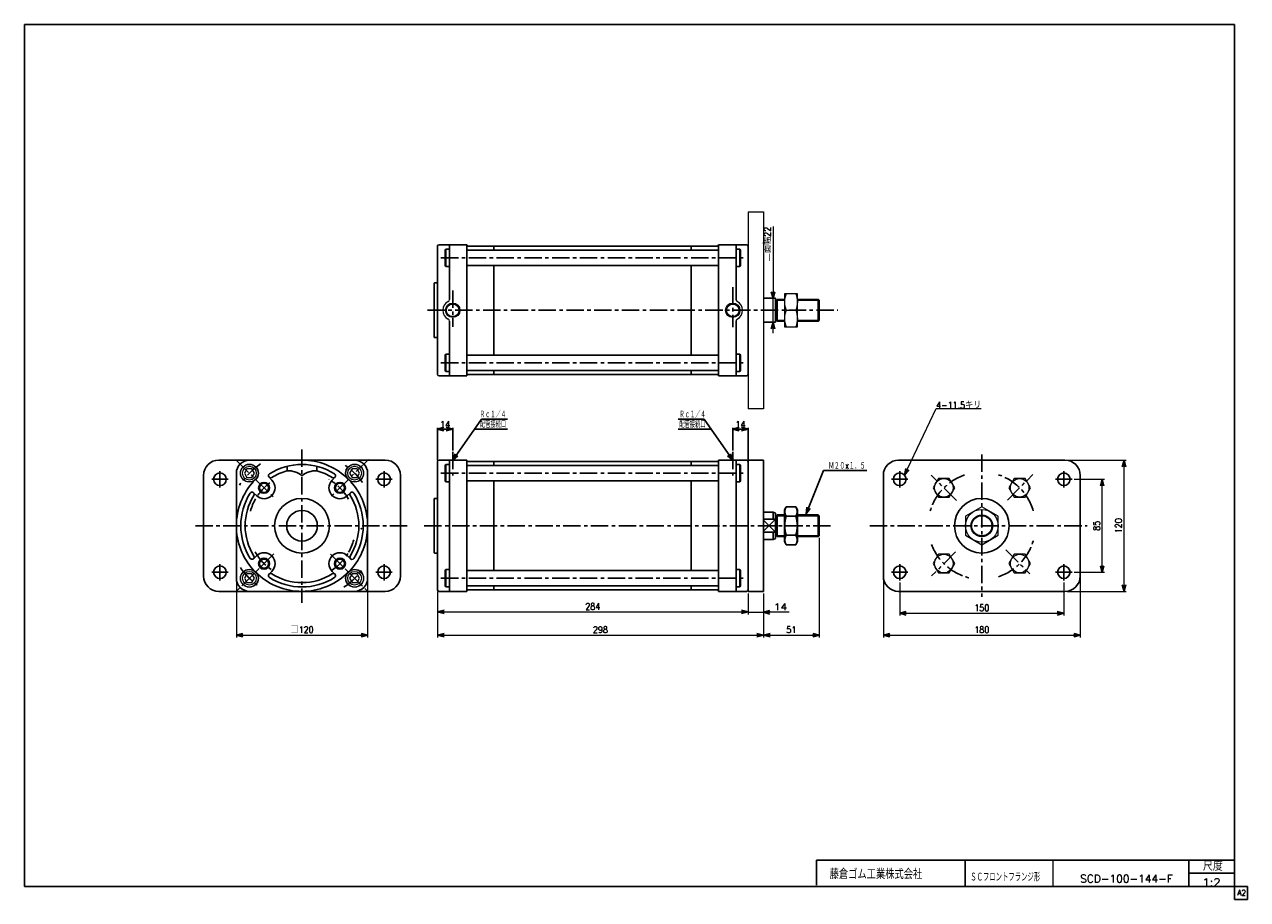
# Model space of a CAD drawing. Header units: millimetres. Extents: x -544 to 574, y -400 to 400.
import ezdxf
from ezdxf.enums import TextEntityAlignment as Align

# ---------------------------------------------------------------- set-up
doc = ezdxf.new("R2010")
doc.units = ezdxf.units.MM
doc.header["$LTSCALE"] = 0.5
doc.header["$PDSIZE"] = 1
doc.linetypes.add('CENTER', pattern=[50.8, 31.75, -6.35, 6.35, -6.35])
for name, color, linetype in [('Layer0016', 7, 'Continuous'), ('Layer0032', 7, 'Continuous'), ('ZUWAKU', 7, 'Continuous')]:
    doc.layers.add(name, color=color, linetype=linetype)
doc.styles.add('FdaStyle0', font='txt.shx', dxfattribs={"width": 0.892857, "bigfont": 'bigfont'})
doc.dimstyles.new('DaDimRotatedStyle', dxfattribs={"dimtxt": 6, "dimasz": 6.000004, "dimexe": 2, "dimexo": 2, "dimgap": 2, "dimtad": 3, "dimdsep": 46, "dimtxsty": 'FdaStyle0', "dimblk1": 'OPEN30', "dimblk2": 'OPEN30', "dimsah": 1, "dimcen": 0.09, "dimclrd": 4, "dimclre": 4, "dimclrt": 4, "dimadec": 0, "dimazin": 2, "dimtfac": 1, "dimtdec": 4, "dimtmove": 0, "dimatfit": 0, "dimfxl": 1, "dimarcsym": 0})

# ---------------------------------------------------------------- blocks, each defined once
blk = doc.blocks.new('_OPEN30')
at = {"color": 0, "linetype": 'ByBlock', "lineweight": -2}
for p, q in [((-1, 0.267949), (0, 0)), ((0, 0), (-1, -0.267949)), ((0, 0), (-1, 0))]:
    blk.add_line(p, q, dxfattribs=at)
blk = doc.blocks.new('DC_GROUP_Φ100_1')
at = {"color": 4, "linetype": 'Continuous', "lineweight": 25}
for p, q in [((152.4, -40.9), (150.7, -43.8)), ((150.7, -43.8), (150.7, -72.8)), ((161.1, -40.9), (152.4, -40.9)), ((161.1, -40.9), (162.7, -43.8)), ((162.7, -43.8), (162.7, -72.8)), ((161.1, -49.6), (152.4, -49.6)), ((161.1, -66.9), (152.4, -66.9)), ((152.4, -75.6), (150.7, -72.8)), ((161.1, -75.6), (152.4, -75.6)), ((161.1, -75.6), (162.7, -72.8))]:
    blk.add_line(p, q, dxfattribs=at)
for centre, radius, start, end in [((158.7, -45.3), 7.67, 145.6111, 214.3889), ((154.8, -45.3), 7.67, 325.6111, 34.3889), ((179.7, -58.3), 28.7, 162.4111, 197.5889), ((133.8, -58.3), 28.7, 342.4111, 17.5889), ((158.7, -71.3), 7.67, 145.6111, 214.3889), ((154.8, -71.3), 7.67, 325.6111, 34.3889)]:
    blk.add_arc(centre, radius, start, end, dxfattribs=at)
blk = doc.blocks.new('DC_GROUP_Φ100_2')
at = {"color": 4, "linetype": 'Continuous', "lineweight": 13}
for p, q in [((162.7, 153.7), (150.7, 153.7)), ((150.7, 153.7), (150.7, 123.7)), ((162.7, 123.7), (162.7, 153.7)), ((152.4, 138.7), (161.1, 138.7)), ((150.7, 123.7), (162.7, 123.7))]:
    blk.add_line(p, q, dxfattribs=at)
for centre, start, end in [((168.8, 146.2), 155.495, 204.505), ((144.7, 146.2), 335.495, 24.505), ((168.8, 131.2), 155.495, 204.505), ((144.7, 131.2), 335.495, 24.505)]:
    blk.add_arc(centre, 18.1, start, end, dxfattribs=at)
blk = doc.blocks.new('DA_IMAGEDIMGROUP_1')
at = {"color": 4, "linetype": 'Continuous', "lineweight": 13}
for p, q in [((140.3, 215.4), (140.3, 149.7)), ((140.3, 127.7), (140.3, 149.7)), ((140.3, 117.7), (140.3, 127.7))]:
    blk.add_line(p, q, dxfattribs=at)
at = {"color": 4, "xscale": 6.000005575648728, "yscale": 5.999978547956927}
for p, rotation in [((140.3, 149.7), 270), ((140.3, 127.7), 90)]:
    blk.add_blockref('_OPEN30', p, dxfattribs=dict(at, rotation=rotation))
at = {"color": 4, "insert": (138.3, 183.4), "char_height": 6, "width": 45, "attachment_point": 7, "rotation": 90, "style": 'FdaStyle0'}
blk.add_mtext('\\T1.00;二面幅22', dxfattribs=at)
blk = doc.blocks.new('DC_GROUP_Φ100_3')
at = {"color": 4, "linetype": 'Continuous', "lineweight": 13}
for p, q in [((291.5, -15.1), (286.6, -23.6)), ((301.4, -15.1), (291.5, -15.1)), ((306.3, -23.6), (301.4, -15.1)), ((286.6, -23.6), (291.5, -32.1)), ((291.5, -32.1), (301.4, -32.1)), ((301.4, -32.1), (306.3, -23.6))]:
    blk.add_line(p, q, dxfattribs=at)
blk.add_circle((296.4, -23.6), 8.5, dxfattribs=at)
blk = doc.blocks.new('DC_GROUP_Φ100_4')
at = {"color": 4, "linetype": 'Continuous', "lineweight": 13}
for p, q in [((360.8, -15.1), (355.9, -23.6)), ((370.6, -15.1), (360.8, -15.1)), ((375.6, -23.6), (370.6, -15.1)), ((355.9, -23.6), (360.8, -32.1)), ((360.8, -32.1), (370.6, -32.1)), ((370.6, -32.1), (375.6, -23.6))]:
    blk.add_line(p, q, dxfattribs=at)
blk.add_circle((365.7, -23.6), 8.5, dxfattribs=at)
blk = doc.blocks.new('DC_GROUP_Φ100_5')
at = {"color": 4, "linetype": 'Continuous', "lineweight": 13}
for p, q in [((291.5, -84.4), (286.6, -92.9)), ((301.4, -84.4), (291.5, -84.4)), ((306.3, -92.9), (301.4, -84.4)), ((286.6, -92.9), (291.5, -101.4)), ((301.4, -101.4), (306.3, -92.9)), ((291.5, -101.4), (301.4, -101.4))]:
    blk.add_line(p, q, dxfattribs=at)
blk.add_circle((296.4, -92.9), 8.5, dxfattribs=at)
blk = doc.blocks.new('DC_GROUP_Φ100_6')
at = {"color": 4, "linetype": 'Continuous', "lineweight": 13}
for p, q in [((360.8, -84.4), (355.9, -92.9)), ((370.6, -84.4), (360.8, -84.4)), ((375.6, -92.9), (370.6, -84.4)), ((355.9, -92.9), (360.8, -101.4)), ((370.6, -101.4), (375.6, -92.9)), ((360.8, -101.4), (370.6, -101.4))]:
    blk.add_line(p, q, dxfattribs=at)
blk.add_circle((365.7, -92.9), 8.5, dxfattribs=at)
blk = doc.blocks.new('*D9')
at = {"color": 4, "linetype": 'Continuous', "lineweight": 13}
for p, q in [((256.1, -110.3), (256.1, -140.3)), ((406.1, -110.3), (406.1, -140.3)), ((256.1, -138.3), (406.1, -138.3))]:
    blk.add_line(p, q, dxfattribs=at)
at = {"color": 4, "xscale": 6.000005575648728, "yscale": 5.999978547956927}
for p, rotation in [((256.1, -138.3), 180), ((406.1, -138.3), 360)]:
    blk.add_blockref('_OPEN30', p, dxfattribs=dict(at, rotation=rotation))
at = {"color": 4, "insert": (331.1, -136.3), "char_height": 6, "width": 30, "attachment_point": 8, "style": 'FdaStyle0'}
blk.add_mtext('\\T1.00;150', dxfattribs=at)
blk = doc.blocks.new('*D10')
at = {"color": 4, "linetype": 'Continuous', "lineweight": 13}
for p, q in [((241.1, -60.3), (241.1, -160.3)), ((421.1, -60.3), (421.1, -160.3)), ((241.1, -158.3), (421.1, -158.3))]:
    blk.add_line(p, q, dxfattribs=at)
at = {"color": 4, "xscale": 6.000005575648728, "yscale": 5.999978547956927}
for p, rotation in [((241.1, -158.3), 180), ((421.1, -158.3), 360)]:
    blk.add_blockref('_OPEN30', p, dxfattribs=dict(at, rotation=rotation))
at = {"color": 4, "insert": (331.1, -156.3), "char_height": 6, "width": 30, "attachment_point": 8, "style": 'FdaStyle0'}
blk.add_mtext('\\T1.00;180', dxfattribs=at)
blk = doc.blocks.new('*D11')
at = {"color": 4, "linetype": 'Continuous', "lineweight": 13}
for p, q in [((415.6, -15.8), (443.1, -15.8)), ((441.1, -100.8), (441.1, -15.8)), ((415.6, -100.8), (443.1, -100.8))]:
    blk.add_line(p, q, dxfattribs=at)
at = {"color": 4, "xscale": 6.000005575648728, "yscale": 5.999978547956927}
for p, rotation in [((441.1, -15.8), 90), ((441.1, -100.8), 270)]:
    blk.add_blockref('_OPEN30', p, dxfattribs=dict(at, rotation=rotation))
at = {"color": 4, "insert": (439.1, -58.3), "char_height": 6, "width": 22.5, "attachment_point": 8, "rotation": 90, "style": 'FdaStyle0'}
blk.add_mtext('\\T1.00;85', dxfattribs=at)
blk = doc.blocks.new('*D12')
at = {"color": 4, "linetype": 'Continuous', "lineweight": 13}
for p, q in [((409.1, 1.7), (463.1, 1.7)), ((461.1, -118.3), (461.1, 1.7)), ((409.1, -118.3), (463.1, -118.3))]:
    blk.add_line(p, q, dxfattribs=at)
at = {"color": 4, "xscale": 6.000005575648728, "yscale": 5.999978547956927}
for p, rotation in [((461.1, 1.7), 90), ((461.1, -118.3), 270)]:
    blk.add_blockref('_OPEN30', p, dxfattribs=dict(at, rotation=rotation))
at = {"color": 4, "insert": (459.1, -58.3), "char_height": 6, "width": 30, "attachment_point": 8, "rotation": 90, "style": 'FdaStyle0'}
blk.add_mtext('\\T1.00;120', dxfattribs=at)
blk = doc.blocks.new('*D17')
at = {"color": 4, "linetype": 'Continuous', "lineweight": 13}
for p, q in [((-350.3, -108.3), (-350.3, -160.3)), ((-230.3, -108.3), (-230.3, -160.3)), ((-350.3, -158.3), (-230.3, -158.3))]:
    blk.add_line(p, q, dxfattribs=at)
at = {"color": 4, "xscale": 6.000005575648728, "yscale": 5.999978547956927}
for p, rotation in [((-350.3, -158.3), 180), ((-230.3, -158.3), 360)]:
    blk.add_blockref('_OPEN30', p, dxfattribs=dict(at, rotation=rotation))
at = {"color": 4, "insert": (-290.3, -156.3), "char_height": 6, "width": 37.5, "attachment_point": 8, "style": 'FdaStyle0'}
blk.add_mtext('\\T1.00;□120', dxfattribs=at)
blk = doc.blocks.new('*D18')
at = {"color": 4, "linetype": 'Continuous', "lineweight": 13}
for p, q in [((-166.5, -118.8), (-166.5, -160.3)), ((131.5, -120.3), (131.5, -160.3)), ((-166.5, -158.3), (131.5, -158.3))]:
    blk.add_line(p, q, dxfattribs=at)
at = {"color": 4, "xscale": 6.000005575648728, "yscale": 5.999978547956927}
for p, rotation in [((-166.5, -158.3), 180), ((131.5, -158.3), 360)]:
    blk.add_blockref('_OPEN30', p, dxfattribs=dict(at, rotation=rotation))
at = {"color": 4, "insert": (-17.5, -156.3), "char_height": 6, "width": 30, "attachment_point": 8, "style": 'FdaStyle0'}
blk.add_mtext('\\T1.00;298', dxfattribs=at)
blk = doc.blocks.new('*D19')
at = {"color": 4, "linetype": 'Continuous', "lineweight": 13}
for p, q in [((182.5, -69.4), (182.5, -160.3)), ((131.5, -120.3), (131.5, -160.3)), ((131.5, -158.3), (182.5, -158.3))]:
    blk.add_line(p, q, dxfattribs=at)
at = {"color": 4, "xscale": 6.000005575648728, "yscale": 5.999978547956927}
for p, rotation in [((131.5, -158.3), 180), ((182.5, -158.3), 360)]:
    blk.add_blockref('_OPEN30', p, dxfattribs=dict(at, rotation=rotation))
at = {"color": 4, "insert": (157, -156.3), "char_height": 6, "width": 22.5, "attachment_point": 8, "style": 'FdaStyle0'}
blk.add_mtext('\\T1.00;51', dxfattribs=at)
blk = doc.blocks.new('*D20')
at = {"color": 4, "linetype": 'Continuous', "lineweight": 13}
for p, q in [((-166.5, -118.8), (-166.5, -139)), ((117.5, -120.3), (117.5, -139)), ((-166.5, -137), (117.5, -137))]:
    blk.add_line(p, q, dxfattribs=at)
at = {"color": 4, "xscale": 6.000005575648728, "yscale": 5.999978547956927}
for p, rotation in [((-166.5, -137), 180), ((117.5, -137), 360)]:
    blk.add_blockref('_OPEN30', p, dxfattribs=dict(at, rotation=rotation))
at = {"color": 4, "insert": (-24.5, -135), "char_height": 6, "width": 30, "attachment_point": 8, "style": 'FdaStyle0'}
blk.add_mtext('\\T1.00;284', dxfattribs=at)
blk = doc.blocks.new('DC_GROUP_Φ100_12')
at = {"color": 4, "linetype": 'Continuous', "lineweight": 13}
for p, q in [((260.4, -12), (289.4, 49)), ((289.4, 49), (330.6, 49))]:
    blk.add_line(p, q, dxfattribs=at)
at = {"color": 4, "xscale": 6.000005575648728, "yscale": 5.999978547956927, "rotation": 244.5180265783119}
blk.add_blockref('_OPEN30', (260.4, -12), dxfattribs=at)
at = {"color": 4, "style": 'FdaStyle0', "width": 0.780303}
blk.add_text('4-11.5キリ', height=6, dxfattribs=at).set_placement((289.4, 49), (330.6, 49), align=Align.FIT)
blk = doc.blocks.new('DC_GROUP_Φ100_7')
at = {"layer": 'Layer0032', "color": 4, "linetype": 'Continuous', "lineweight": 13}
for p, q in [((331.1, -40.9), (316.1, -49.6)), ((346.1, -49.6), (331.1, -40.9)), ((316.1, -49.6), (316.1, -66.9)), ((346.1, -66.9), (346.1, -49.6)), ((316.1, -66.9), (331.1, -75.6)), ((331.1, -75.6), (346.1, -66.9))]:
    blk.add_line(p, q, dxfattribs=at)
for radius in [15, 10, 9.19]:
    blk.add_circle((331.1, -58.3), radius, dxfattribs=at)
blk = doc.blocks.new('DC_GROUP_Φ100_8')
at = {"layer": 'Layer0016', "color": 4, "linetype": 'Continuous', "lineweight": 13}
for p, q in [((-340.7, -102.3), (-343, -106.3)), ((-343, -106.3), (-340.7, -110.3)), ((-336.1, -102.3), (-340.7, -102.3)), ((-340.7, -110.3), (-336.1, -110.3)), ((-333.8, -106.3), (-336.1, -102.3)), ((-336.1, -110.3), (-333.8, -106.3))]:
    blk.add_line(p, q, dxfattribs=at)
for radius in [8.25, 8, 6.27]:
    blk.add_circle((-338.4, -106.3), radius, dxfattribs=at)
blk = doc.blocks.new('DC_GROUP_Φ100_9')
at = {"layer": 'Layer0016', "color": 4, "linetype": 'Continuous', "lineweight": 13}
for p, q in [((-244.5, -102.3), (-246.8, -106.3)), ((-246.8, -106.3), (-244.5, -110.3)), ((-239.9, -102.3), (-244.5, -102.3)), ((-244.5, -110.3), (-239.9, -110.3)), ((-237.6, -106.3), (-239.9, -102.3)), ((-239.9, -110.3), (-237.6, -106.3))]:
    blk.add_line(p, q, dxfattribs=at)
for radius in [8.25, 8, 6.27]:
    blk.add_circle((-242.2, -106.3), radius, dxfattribs=at)
blk = doc.blocks.new('DC_GROUP_Φ100_10')
at = {"layer": 'Layer0016', "color": 4, "linetype": 'Continuous', "lineweight": 13}
for p, q in [((-244.5, -6.2), (-246.8, -10.2)), ((-246.8, -10.2), (-244.5, -14.2)), ((-239.9, -6.2), (-244.5, -6.2)), ((-237.6, -10.2), (-239.9, -6.2)), ((-239.9, -14.2), (-237.6, -10.2)), ((-244.5, -14.2), (-239.9, -14.2))]:
    blk.add_line(p, q, dxfattribs=at)
for radius in [8.25, 8, 6.27]:
    blk.add_circle((-242.2, -10.2), radius, dxfattribs=at)
blk = doc.blocks.new('DC_GROUP_Φ100_11')
at = {"layer": 'Layer0016', "color": 4, "linetype": 'Continuous', "lineweight": 13}
for p, q in [((-340.7, -6.2), (-343, -10.2)), ((-343, -10.2), (-340.7, -14.2)), ((-336.1, -6.2), (-340.7, -6.2)), ((-333.8, -10.2), (-336.1, -6.2)), ((-336.1, -14.2), (-333.8, -10.2)), ((-340.7, -14.2), (-336.1, -14.2))]:
    blk.add_line(p, q, dxfattribs=at)
for radius in [8.25, 8, 6.27]:
    blk.add_circle((-338.4, -10.2), radius, dxfattribs=at)

msp = doc.modelspace()

# ---------------------------------------------------------------- linework, layer by layer
at = {"color": 4, "linetype": 'Continuous', "lineweight": 13}
for p, q in [((117.452, 228.684), (131.452, 228.684)), ((117.452, 228.684), (117.452, 48.684)), ((131.452, 228.684), (131.452, 48.684)), ((150.741, 148.684), (150.741, 128.684)), ((131.452, 48.684), (117.452, 48.684)), ((117.452, -120.26), (117.452, -139.36)), ((131.452, -120.26), (131.452, -139.36)), ((117.452, -137.36), (131.452, -137.36)), ((155.144, -137.36), (131.452, -137.36))]:
    msp.add_line(p, q, dxfattribs=at)
at = {"color": 4, "linetype": 'Continuous', "lineweight": 25}
for p, q in [((-166.548, 197.184), (-166.548, 138.684)), ((-165.048, 198.684), (-139.548, 198.684)), ((-158.948, 194.684), (-159.548, 193.645)), ((-159.548, 179.724), (-159.548, 193.645)), ((-155.548, 194.684), (-158.948, 194.684)), ((-158.948, 178.684), (-158.948, 194.684)), ((-155.548, 198.684), (-155.548, 148.482)), ((-139.548, 198.684), (-139.548, 198.434)), ((-139.548, 198.684), (-139.548, 138.684)), ((-139.548, 193.684), (90.452, 193.684)), ((-138.548, 197.434), (89.452, 197.434)), ((-114.808, 197.434), (-114.808, 193.684)), ((65.452, 193.684), (65.452, 197.434)), ((90.452, 198.684), (90.452, 198.434)), ((115.952, 198.684), (90.452, 198.684)), ((90.452, 198.684), (90.452, 138.684)), ((106.452, 198.684), (106.452, 148.482)), ((106.452, 194.684), (109.852, 194.684)), ((109.852, 194.684), (110.452, 193.645)), ((109.852, 194.684), (109.852, 178.684)), ((110.452, 193.645), (110.452, 179.724)), ((117.452, 197.184), (117.452, 138.684)), ((-158.948, 178.684), (-159.548, 179.724)), ((-139.548, 179.684), (90.452, 179.684)), ((-114.808, 179.684), (-114.808, 138.684)), ((65.452, 138.684), (65.452, 179.684)), ((109.852, 178.684), (110.452, 179.724)), ((-155.548, 178.684), (-158.948, 178.684)), ((106.452, 178.684), (109.852, 178.684)), ((-169.548, 163.184), (-169.548, 138.684)), ((-169.548, 163.184), (-169.548, 138.684)), ((-169.048, 163.684), (-166.548, 163.684)), ((131.452, 149.684), (142.452, 149.684)), ((142.452, 149.684), (142.452, 127.684)), ((150.741, 147.869), (143.297, 147.869)), ((144.142, 128.719), (144.142, 148.684)), ((150.741, 148.684), (144.142, 148.684)), ((181.637, 148.684), (162.741, 148.684)), ((182.452, 147.869), (162.741, 147.869)), ((182.452, 147.869), (181.637, 148.684)), ((181.637, 148.684), (181.637, 128.684)), ((182.452, 147.869), (182.452, 129.499)), ((182.452, 147.869), (182.452, 129.499)), ((-169.548, 114.184), (-169.548, 138.684)), ((-166.548, 80.184), (-166.548, 138.684)), ((-139.548, 78.684), (-139.548, 138.684)), ((-114.808, 97.684), (-114.808, 138.684)), ((65.452, 138.684), (65.452, 97.684)), ((90.452, 78.684), (90.452, 138.684)), ((117.452, 80.184), (117.452, 138.684)), ((-155.548, 78.684), (-155.548, 128.886)), ((106.452, 78.684), (106.452, 128.886)), ((131.452, 127.684), (142.452, 127.684)), ((150.741, 129.499), (143.297, 129.499)), ((150.741, 128.684), (144.142, 128.684)), ((182.452, 129.499), (162.741, 129.499)), ((181.637, 128.684), (162.741, 128.684)), ((182.452, 129.499), (181.637, 128.684)), ((-169.048, 113.684), (-166.548, 113.684)), ((-158.948, 98.684), (-159.548, 97.645)), ((-159.548, 97.645), (-159.548, 83.724)), ((-155.548, 98.684), (-158.948, 98.684)), ((-158.948, 98.684), (-158.948, 82.684)), ((-139.548, 97.684), (90.452, 97.684)), ((106.452, 98.684), (109.852, 98.684)), ((109.852, 98.684), (110.452, 97.645)), ((109.852, 82.684), (109.852, 98.684)), ((110.452, 83.724), (110.452, 97.645)), ((-165.048, 78.684), (-139.548, 78.684)), ((-158.948, 82.684), (-159.548, 83.724)), ((-155.548, 82.684), (-158.948, 82.684)), ((-139.548, 83.684), (90.452, 83.684)), ((-139.548, 78.684), (-139.548, 78.934)), ((-138.548, 79.934), (89.452, 79.934)), ((-114.808, 79.934), (-114.808, 83.684)), ((65.452, 83.684), (65.452, 79.934)), ((90.452, 78.684), (90.452, 78.934)), ((115.952, 78.684), (90.452, 78.684)), ((106.452, 82.684), (109.852, 82.684)), ((109.852, 82.684), (110.452, 83.724)), ((-152.548, 1.74), (-126.295, 39.019)), ((-126.295, 39.019), (-102.548, 39.019)), ((77.2, 39.019), (53.452, 39.019)), ((103.452, 1.74), (77.2, 39.019)), ((-166.548, 1.44), (-166.548, 31.34)), ((-166.548, 30.14), (-152.548, 30.14)), ((-152.548, 10.492), (-152.548, 31.34)), ((-132.548, 30.14), (-102.548, 30.14)), ((83.452, 30.14), (53.452, 30.14)), ((103.452, 10.492), (103.452, 31.34)), ((117.452, 30.14), (103.452, 30.14)), ((117.452, 1.44), (117.452, 31.34)), ((-366.309, 1.74), (-214.309, 1.74)), ((-166.548, 0.24), (-166.548, -58.26)), ((-165.048, 1.74), (-139.548, 1.74)), ((-155.548, 1.74), (-155.548, -58.26)), ((-139.548, 1.74), (-139.548, 1.49)), ((-139.548, 1.74), (-139.548, -58.26)), ((-138.548, 0.49), (89.452, 0.49)), ((-114.808, 0.49), (-114.808, -3.26)), ((65.452, -3.26), (65.452, 0.49)), ((90.452, 1.74), (90.452, 1.49)), ((115.952, 1.74), (90.452, 1.74)), ((90.452, 1.74), (90.452, -58.26)), ((106.452, 1.74), (106.452, -58.26)), ((117.452, 1.74), (131.452, 1.74)), ((117.452, 1.74), (117.452, -118.26)), ((117.452, 0.24), (117.452, -58.26)), ((131.452, -118.26), (131.452, 1.74)), ((255.092, 1.74), (407.092, 1.74)), ((-158.948, -2.26), (-159.548, -3.299)), ((-159.548, -17.221), (-159.548, -3.299)), ((-155.548, -2.26), (-158.948, -2.26)), ((-158.948, -18.26), (-158.948, -2.26)), ((-139.548, -3.26), (90.452, -3.26)), ((106.452, -2.26), (109.852, -2.26)), ((109.852, -2.26), (110.452, -3.299)), ((109.852, -2.26), (109.852, -18.26)), ((110.452, -3.299), (110.452, -17.221)), ((170.426, -47.528), (186.291, -7.901)), ((186.291, -7.901), (225.891, -7.901)), ((-380.309, -104.26), (-380.309, -12.26)), ((-200.309, -12.26), (-200.309, -104.26)), ((-158.948, -18.26), (-159.548, -17.221)), ((-155.548, -18.26), (-158.948, -18.26)), ((-139.548, -17.26), (90.452, -17.26)), ((-114.808, -17.26), (-114.808, -58.26)), ((65.452, -58.26), (65.452, -17.26)), ((106.452, -18.26), (109.852, -18.26)), ((106.452, -18.26), (109.852, -18.26)), ((106.452, -18.26), (109.852, -18.26)), ((109.852, -18.26), (110.452, -17.221)), ((241.092, -104.26), (241.092, -12.26)), ((421.092, -12.26), (421.092, -104.26)), ((-169.048, -33.26), (-166.548, -33.26)), ((-169.548, -33.76), (-169.548, -58.26)), ((-169.548, -33.76), (-169.548, -58.26)), ((131.452, -45.76), (140.452, -45.76)), ((131.452, -52.323), (142.452, -52.323)), ((142.452, -52.323), (131.452, -63.208)), ((131.452, -53.312), (142.452, -64.197)), ((140.452, -45.76), (140.452, -52.323)), ((140.452, -45.76), (142.452, -46.693)), ((142.452, -46.693), (142.452, -69.828)), ((150.741, -49.075), (143.297, -49.075)), ((144.142, -68.225), (144.142, -48.26)), ((150.741, -48.26), (144.142, -48.26)), ((181.637, -48.26), (162.741, -48.26)), ((182.452, -49.075), (162.741, -49.075)), ((182.452, -49.075), (181.637, -48.26)), ((181.637, -48.26), (181.637, -68.26)), ((182.452, -49.075), (182.452, -67.445)), ((182.452, -49.075), (182.452, -67.445)), ((-169.548, -82.76), (-169.548, -58.26)), ((-166.548, -116.76), (-166.548, -58.26)), ((-155.548, -118.26), (-155.548, -58.26)), ((-139.548, -118.26), (-139.548, -58.26)), ((-114.808, -99.26), (-114.808, -58.26)), ((65.452, -58.26), (65.452, -99.26)), ((90.452, -118.26), (90.452, -58.26)), ((106.452, -118.26), (106.452, -58.26)), ((117.452, -116.76), (117.452, -58.26)), ((131.452, -64.197), (142.452, -64.197)), ((140.452, -64.197), (140.452, -70.76)), ((131.452, -70.76), (140.452, -70.76)), ((140.452, -70.76), (142.452, -69.828)), ((150.741, -67.445), (143.297, -67.445)), ((150.741, -68.26), (144.142, -68.26)), ((182.452, -67.445), (162.741, -67.445)), ((181.637, -68.26), (162.741, -68.26)), ((182.452, -67.445), (181.637, -68.26)), ((-169.048, -83.26), (-166.548, -83.26)), ((-158.948, -98.26), (-159.548, -99.299)), ((-159.548, -99.299), (-159.548, -113.221)), ((-155.548, -98.26), (-158.948, -98.26)), ((-158.948, -98.26), (-158.948, -114.26)), ((-139.548, -99.26), (90.452, -99.26)), ((106.452, -98.26), (109.852, -98.26)), ((109.852, -98.26), (110.452, -99.299)), ((109.852, -114.26), (109.852, -98.26)), ((110.452, -113.221), (110.452, -99.299)), ((-214.309, -118.26), (-366.309, -118.26)), ((-165.048, -118.26), (-139.548, -118.26)), ((-158.948, -114.26), (-159.548, -113.221)), ((-155.548, -114.26), (-158.948, -114.26)), ((-139.548, -113.26), (90.452, -113.26)), ((-139.548, -118.26), (-139.548, -118.01)), ((-138.548, -117.01), (89.452, -117.01)), ((-114.808, -117.01), (-114.808, -113.26)), ((65.452, -113.26), (65.452, -117.01)), ((90.452, -118.26), (90.452, -118.01)), ((115.952, -118.26), (90.452, -118.26)), ((106.452, -114.26), (109.852, -114.26)), ((109.852, -114.26), (110.452, -113.221)), ((117.452, -118.26), (131.452, -118.26)), ((407.092, -118.26), (255.092, -118.26))]:
    msp.add_line(p, q, dxfattribs=at)
at = {"color": 4, "linetype": 'CENTER', "lineweight": 25}
for p, q in [((-163.273, 186.684), (115.214, 186.684)), ((-152.548, 156.757), (-152.548, 123.453)), ((103.452, 159.888), (103.452, 123.169)), ((-175.647, 138.684), (199.591, 138.684)), ((-163.273, 90.684), (115.214, 90.684)), ((-152.548, 9.292), (-152.548, -12.359)), ((103.452, 9.292), (103.452, -12.359)), ((331.092, 6.74), (331.092, -123.26)), ((-365.309, -23.26), (-365.309, -8.26)), ((-215.309, -23.26), (-215.309, -8.26)), ((-163.273, -10.26), (115.214, -10.26)), ((256.092, -23.26), (256.092, -8.26)), ((406.092, -23.26), (406.092, -8.26)), ((-357.809, -15.76), (-372.809, -15.76)), ((-207.809, -15.76), (-222.809, -15.76)), ((263.592, -15.76), (248.592, -15.76)), ((413.592, -15.76), (398.592, -15.76)), ((-178.566, -58.26), (195.327, -58.26)), ((228.724, -58.26), (427.552, -58.26)), ((-365.309, -108.26), (-365.309, -93.26)), ((-215.309, -108.26), (-215.309, -93.26)), ((256.092, -108.26), (256.092, -93.26)), ((406.092, -108.26), (406.092, -93.26)), ((-357.809, -100.76), (-372.809, -100.76)), ((-207.809, -100.76), (-222.809, -100.76)), ((-163.273, -106.26), (115.214, -106.26)), ((263.592, -100.76), (248.592, -100.76)), ((413.592, -100.76), (398.592, -100.76))]:
    msp.add_line(p, q, dxfattribs=at)
at = {"color": 4, "linetype": 'CENTER', "lineweight": 13}
for p, q in [((308.007, -35.175), (284.923, -12.091)), ((354.451, -34.901), (377.81, -11.542)), ((307.188, -82.164), (285.244, -104.108)), ((353.093, -80.262), (375.095, -102.263))]:
    msp.add_line(p, q, dxfattribs=at)
at = {"color": 4, "linetype": 'Continuous', "lineweight": 13}
for centre, radius in [((-152.298, 198.684), 0.204), ((-152.548, 138.684), 6.597), ((-152.548, 138.684), 5.697), ((103.452, 138.684), 6.6), ((103.452, 138.684), 5.697), ((-152.298, 1.74), 0.204)]:
    msp.add_circle(centre, radius, dxfattribs=at)
at = {"color": 4, "linetype": 'Continuous', "lineweight": 25}
for centre in [(-365.309, -15.76), (-215.309, -15.76), (256.092, -15.76), (406.092, -15.76), (-365.309, -100.76), (-215.309, -100.76), (256.092, -100.76), (406.092, -100.76)]:
    msp.add_circle(centre, 5.75, dxfattribs=at)
for centre, radius, start, end in [((-165.048, 197.184), 1.5, 90, 180), ((-138.548, 198.434), 1, 180, 270), ((89.452, 198.434), 1, 270, 0), ((115.952, 197.184), 1.5, 0, 90), ((-169.048, 163.184), 0.5, 90, 180), ((-169.048, 163.184), 0.5, 90, 180), ((108.452, 148.482), 2, 180, 242.964308), ((143.297, 148.684), 0.845, 180, 357.628158), ((108.452, 128.886), 2, 117.035692, 180), ((143.297, 128.684), 0.845, 2.371842, 180), ((-169.048, 114.184), 0.5, 180, 270), ((-165.048, 80.184), 1.5, 180, 270), ((-138.548, 78.934), 1, 90, 180), ((89.452, 78.934), 1, 0, 90), ((115.952, 80.184), 1.5, 270, 0), ((-366.309, -12.26), 14, 90, 180), ((-214.309, -12.26), 14, 0, 90), ((-165.048, 0.24), 1.5, 90, 180), ((-138.548, 1.49), 1, 180, 270), ((89.452, 1.49), 1, 270, 0), ((115.952, 0.24), 1.5, 0, 90), ((255.092, -12.26), 14, 90, 180), ((407.092, -12.26), 14, 0, 90), ((-169.048, -33.76), 0.5, 90, 180), ((-169.048, -33.76), 0.5, 90, 180), ((143.297, -48.26), 0.845, 180, 357.628158), ((143.297, -68.26), 0.845, 2.371842, 180), ((-169.048, -82.76), 0.5, 180, 270), ((-366.309, -104.26), 14, 180, 270), ((-214.309, -104.26), 14, 270, 0), ((255.092, -104.26), 14, 180, 270), ((407.092, -104.26), 14, 270, 0), ((-165.048, -116.76), 1.5, 180, 270), ((-138.548, -118.01), 1, 90, 180), ((89.452, -118.01), 1, 0, 90), ((115.952, -116.76), 1.5, 270, 0)]:
    msp.add_arc(centre, radius, start, end, dxfattribs=at)
at = {"color": 4, "linetype": 'Continuous', "lineweight": 13}
for centre, radius, start, end in [((-152.548, 138.684), 9, 117.035692, 242.964308), ((-157.548, 148.482), 2, 297.035692, 0), ((103.452, 138.684), 9, 297.035692, 62.964308), ((-157.548, 128.886), 2, 0, 62.964308)]:
    msp.add_arc(centre, radius, start, end, dxfattribs=at)
at = {"color": 4, "linetype": 'CENTER', "lineweight": 25}
for start, end in [(16.133604, 74.783088), (108.701777, 163.783623), (200.48998, 256.303753), (288.037714, 345.130409)]:
    msp.add_arc((331.092, -58.26), 49, start, end, dxfattribs=at)
at = {"color": 4, "linetype": 'Continuous'}
msp.add_point((-236.028, -60.894), dxfattribs=at)
at = {"layer": 'Layer0016', "color": 4, "linetype": 'CENTER', "lineweight": 25}
for p, q in [((-290.309, 11.477), (-290.309, -128.802)), ((-350.336, 1.767), (-315.846, -32.723)), ((-229.639, 2.41), (-264.306, -32.257)), ((-387.73, -58.26), (-192.868, -58.26)), ((-316.086, -84.037), (-350.309, -118.26)), ((-264.234, -84.335), (-230.309, -118.26))]:
    msp.add_line(p, q, dxfattribs=at)
at = {"layer": 'Layer0016', "color": 4, "linetype": 'Continuous', "lineweight": 25}
for p, q in [((-338.309, 1.74), (-290.309, 1.74)), ((-290.063, 1.74), (-242.309, 1.74)), ((-350.309, -58.015), (-350.309, -10.26)), ((-304.009, -3.962), (-304.009, -8.097)), ((-276.609, -3.962), (-276.609, -8.097)), ((-230.309, -10.26), (-230.309, -58.26)), ((-320.467, -13.96), (-317.886, -16.541)), ((-260.151, -13.96), (-262.732, -16.541)), ((-334.609, -28.102), (-332.028, -30.683)), ((-246.009, -28.102), (-248.59, -30.683)), ((-350.309, -106.26), (-350.309, -58.26)), ((-230.309, -58.506), (-230.309, -106.26)), ((-334.609, -88.418), (-332.028, -85.837)), ((-246.009, -88.418), (-248.59, -85.837)), ((-320.467, -102.56), (-317.886, -99.979)), ((-260.151, -102.56), (-262.732, -99.979)), ((-290.554, -118.26), (-338.309, -118.26)), ((-242.309, -118.26), (-290.309, -118.26))]:
    msp.add_line(p, q, dxfattribs=at)
for centre, radius in [((-324.957, -23.612), 5), ((-324.957, -23.612), 4.2), ((-255.661, -23.612), 5), ((-255.661, -23.612), 4.2), ((-290.309, -58.26), 25), ((-290.309, -58.26), 14), ((-324.957, -92.908), 5), ((-324.957, -92.908), 4.2), ((-255.661, -92.908), 5), ((-255.661, -92.908), 4.2)]:
    msp.add_circle(centre, radius, dxfattribs=at)
for centre, radius, start, end in [((-338.309, -10.26), 12, 90, 180), ((-290.309, -58.26), 60, 47.576654, 89.765627), ((-242.309, -10.26), 12, 0, 90), ((-319.053, -12.546), 2, 122.160412, 302.160412), ((-290.309, -58.26), 56, 90, 122.160412), ((-290.309, -58.26), 52, 105.275557, 122.160412), ((-302.847, -28.064), 20, 51.016046, 93.329528), ((-277.77, -28.064), 20, 86.670472, 128.983954), ((-290.309, -58.26), 56, 57.839588, 90), ((-290.309, -58.26), 52, 57.839588, 74.724443), ((-261.565, -12.546), 2, 237.839588, 57.839588), ((-290.309, -58.26), 60, 137.576654, 179.765627), ((-324.957, -23.612), 10, 225, 45), ((-255.661, -23.612), 10, 135, 315), ((-290.309, -58.26), 60, 0, 42.423346), ((-290.309, -58.26), 56, 147.839588, 180), ((-290.309, -58.26), 52, 147.839588, 180), ((-336.023, -29.516), 2, 327.839588, 147.839588), ((-244.595, -29.516), 2, 32.160412, 212.160412), ((-290.309, -58.26), 52, 0, 32.160412), ((-290.309, -58.26), 56, 0, 32.160412), ((-290.309, -58.26), 49, 149.914377, 164.19633), ((-290.309, -58.26), 60, 180, 222.423346), ((-290.309, -58.26), 56, 180, 212.160412), ((-290.309, -58.26), 52, 180, 212.160412), ((-290.309, -58.26), 52, 327.839588, 360), ((-290.309, -58.26), 60, 317.576654, 359.765627), ((-290.309, -58.26), 56, 327.839588, 360), ((-290.309, -58.26), 49, 330.285437, 344.868677), ((-336.023, -87.004), 2, 212.160412, 32.160412), ((-324.957, -92.908), 10, 315, 135), ((-255.661, -92.908), 10, 45, 225), ((-244.595, -87.004), 2, 147.839588, 327.839588), ((-338.309, -106.26), 12, 180, 270), ((-290.309, -58.26), 60, 227.576654, 269.765627), ((-319.053, -103.974), 2, 57.839588, 237.839588), ((-290.309, -58.26), 56, 237.839588, 270), ((-290.309, -58.26), 52, 237.839588, 270), ((-290.309, -58.26), 52, 270, 302.160412), ((-290.309, -58.26), 60, 270, 312.423346), ((-290.309, -58.26), 56, 270, 302.160412), ((-261.565, -103.974), 2, 302.160412, 122.160412), ((-242.309, -106.26), 12, 270, 360)]:
    msp.add_arc(centre, radius, start, end, dxfattribs=at)
at = {"layer": 'Layer0016', "color": 4, "linetype": 'CENTER', "lineweight": 25}
for radius, start, end in [(68, 123.762253, 147.017956), (68, 35.630923, 56.425835), (49, 126.673086, 148.90521), (49, 29.708026, 60.041852), (49, 209.054326, 236.534621), (49, 303.286596, 328.747672), (68, 214.111929, 233.857322), (68, 304.168926, 324.625684)]:
    msp.add_arc((-290.309, -58.26), radius, start, end, dxfattribs=at)
at = {"layer": 'Layer0032', "color": 4, "linetype": 'Continuous', "lineweight": 25}
msp.add_circle((331.092, -58.26), 25, dxfattribs=at)
at = {"layer": 'ZUWAKU', "color": 5, "linetype": 'Continuous', "lineweight": 25}
for p, q in [((562, 400), (-544, 400)), ((-544, -388), (-544, 400)), ((562, -400), (562, 400)), ((574, -388), (-544, -388)), ((574, -400), (574, -388)), ((574, -400), (562, -400))]:
    msp.add_line(p, q, dxfattribs=at)
at = {"layer": 'ZUWAKU', "color": 4, "linetype": 'Continuous', "lineweight": 25}
for p, q in [((180, -364), (562, -364)), ((180, -386.93), (180, -364)), ((316, -364), (316, -388)), ((520.27, -388), (520.27, -364)), ((520.27, -376), (562, -376))]:
    msp.add_line(p, q, dxfattribs=at)
at = {"layer": 'ZUWAKU', "color": 4, "linetype": 'Continuous', "lineweight": 13}
msp.add_line((396, -364), (396, -388), dxfattribs=at)

# ---------------------------------------------------------------- block references
at = {"linetype": 'Continuous'}
for name in ['DA_IMAGEDIMGROUP_1', 'DC_GROUP_Φ100_2', 'DC_GROUP_Φ100_12', 'DC_GROUP_Φ100_3', 'DC_GROUP_Φ100_4', 'DC_GROUP_Φ100_1', 'DC_GROUP_Φ100_5', 'DC_GROUP_Φ100_6']:
    msp.add_blockref(name, (0, 0), dxfattribs=at)
at = {"color": 4, "xscale": 6.000005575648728, "yscale": 5.999978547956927}
for p, rotation in [((-166.548, 30.14), 180), ((-152.548, 30.14), 360), ((103.452, 30.14), 180), ((117.452, 30.14), 360), ((-152.548, 1.74), 234.8462298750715), ((103.452, 1.74), 305.1537701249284), ((170.426, -47.528), 248.1810151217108), ((131.452, -137.36), 180)]:
    msp.add_blockref('_OPEN30', p, dxfattribs=dict(at, rotation=rotation))
at = {"layer": 'Layer0016', "linetype": 'Continuous'}
for name in ['DC_GROUP_Φ100_11', 'DC_GROUP_Φ100_10', 'DC_GROUP_Φ100_8', 'DC_GROUP_Φ100_9']:
    msp.add_blockref(name, (0, 0), dxfattribs=at)
at = {"layer": 'Layer0032', "linetype": 'Continuous'}
msp.add_blockref('DC_GROUP_Φ100_7', (0, 0), dxfattribs=at)

# ---------------------------------------------------------------- texts
at = {"color": 4, "style": 'FdaStyle0'}
for s, height, width, p, p2 in [('Ｒｃ１／４', 6, 0.666667, (-127.748, 40.219), (-103.748, 40.219)), ('Ｒｃ１／４', 6, 0.666667, (54.652, 40.219), (78.652, 40.219)), ('14', 6, 0.8, (-164.348, 31.34), (-154.748, 31.34)), ('配管接続口', 6, 0.666667, (-127.748, 31.34), (-103.748, 31.34)), ('配管接続口', 6, 0.666667, (54.652, 31.34), (78.652, 31.34)), ('14', 6, 0.8, (105.652, 31.34), (115.252, 31.34)), ('Ｍ２０×１．５', 6, 0.666667, (191.091, -6.701), (224.691, -6.701)), ('ＳＣフロントフランジ形', 7, 0.624023, (320.537, -383.265), (384.437, -383.265)), ('SCD-100-144-F', 7, 0.823301, (420.917, -384.417), (505.717, -384.417)), ('1:2', 7, 0.8, (532.656, -387.691), (549.456, -387.691))]:
    msp.add_text(s, height=height, dxfattribs=dict(at, width=width)).set_placement(p, p2, align=Align.FIT)
msp.add_text('14', height=6, dxfattribs=at).set_placement((141.144, -135.36), (153.144, -135.36), align=Align.FIT)
at = {"layer": 'ZUWAKU', "color": 4, "style": 'FdaStyle0'}
for s, height, width, p, p2 in [('尺度', 7.6, 0.749175, (533.23, -373.56), (551.39, -373.56)), ('藤倉ゴム工業株式会社', 9, 0.652778, (192.025, -381.315), (276.625, -381.315))]:
    msp.add_text(s, height=height, dxfattribs=dict(at, width=width)).set_placement(p, p2, align=Align.FIT)
at = {"layer": 'ZUWAKU', "color": 7, "style": 'FdaStyle0', "width": 0.8}
msp.add_text('A2', height=5, dxfattribs=at).set_placement((564.615, -396.25), (572.615, -396.25), align=Align.FIT)

# ---------------------------------------------------------------- dimensions: what is measured, and where the dimension line sits
at = {"linetype": 'Continuous', "lineweight": 13}
for base, p1, p2, picture, middle in [((461.092, 1.74), (407.092, -118.26), (407.092, 1.74), '*D12', (461.092, -58.26)), ((441.092, -15.76), (413.592, -100.76), (413.592, -15.76), '*D11', (441.092, -58.26))]:
    dim = msp.add_linear_dim(base=base, p1=p1, p2=p2, angle=90, dimstyle='DaDimRotatedStyle', override={"dimtxt": 6, "dimasz": 6.000004, "dimexe": 2, "dimexo": 2, "dimgap": 2, "dimtad": 3, "dimtih": 0, "dimtoh": 0, "dimdec": 2, "dimzin": 8, "dimtxsty": 'FdaStyle0', "dimblk1": 'OPEN30', "dimblk2": 'OPEN30', "dimsah": 1, "dimclrd": 4, "dimclre": 4, "dimclrt": 4, "dimazin": 2, "dimtofl": 1, "dimatfit": 0, "dimtolj": 0, "dimtzin": 8}, dxfattribs=at)
    dim.commit()
    dim.dimension.update_dxf_attribs({"geometry": picture, "text_midpoint": middle})
for base, p1, p2, picture, middle in [((421.092, -158.26), (241.092, -58.26), (421.092, -58.26), '*D10', (331.092, -158.26)), ((182.452, -158.26), (131.452, -118.26), (182.452, -67.445), '*D19', (156.952, -158.26)), ((406.092, -138.26), (256.092, -108.26), (406.092, -108.26), '*D9', (331.092, -138.26)), ((131.452, -158.26), (-166.548, -116.76), (131.452, -118.26), '*D18', (-17.548, -158.26)), ((117.452, -137.01), (-166.548, -116.76), (117.452, -118.26), '*D20', (-24.548, -137.01))]:
    dim = msp.add_linear_dim(base=base, p1=p1, p2=p2, dimstyle='DaDimRotatedStyle', override={"dimtxt": 6, "dimasz": 6.000004, "dimexe": 2, "dimexo": 2, "dimgap": 2, "dimtad": 3, "dimtih": 0, "dimtoh": 0, "dimdec": 2, "dimzin": 8, "dimtxsty": 'FdaStyle0', "dimblk1": 'OPEN30', "dimblk2": 'OPEN30', "dimsah": 1, "dimclrd": 4, "dimclre": 4, "dimclrt": 4, "dimazin": 2, "dimtofl": 1, "dimatfit": 0, "dimtolj": 0, "dimtzin": 8}, dxfattribs=at)
    dim.commit()
    dim.dimension.update_dxf_attribs({"geometry": picture, "text_midpoint": middle})
dim = msp.add_linear_dim(base=(-230.309, -158.26), p1=(-350.309, -106.26), p2=(-230.309, -106.26), text='□<>', dimstyle='DaDimRotatedStyle', override={"dimtxt": 6, "dimasz": 6.000004, "dimexe": 2, "dimexo": 2, "dimgap": 2, "dimtad": 3, "dimtih": 0, "dimtoh": 0, "dimdec": 2, "dimzin": 8, "dimtxsty": 'FdaStyle0', "dimblk1": 'OPEN30', "dimblk2": 'OPEN30', "dimsah": 1, "dimclrd": 4, "dimclre": 4, "dimclrt": 4, "dimazin": 2, "dimtofl": 1, "dimatfit": 0, "dimtolj": 0, "dimtzin": 8}, dxfattribs=at)
dim.commit()
dim.dimension.update_dxf_attribs({"geometry": '*D17', "text_midpoint": (-290.309, -158.26)})

doc.saveas('drawing.dxf')
